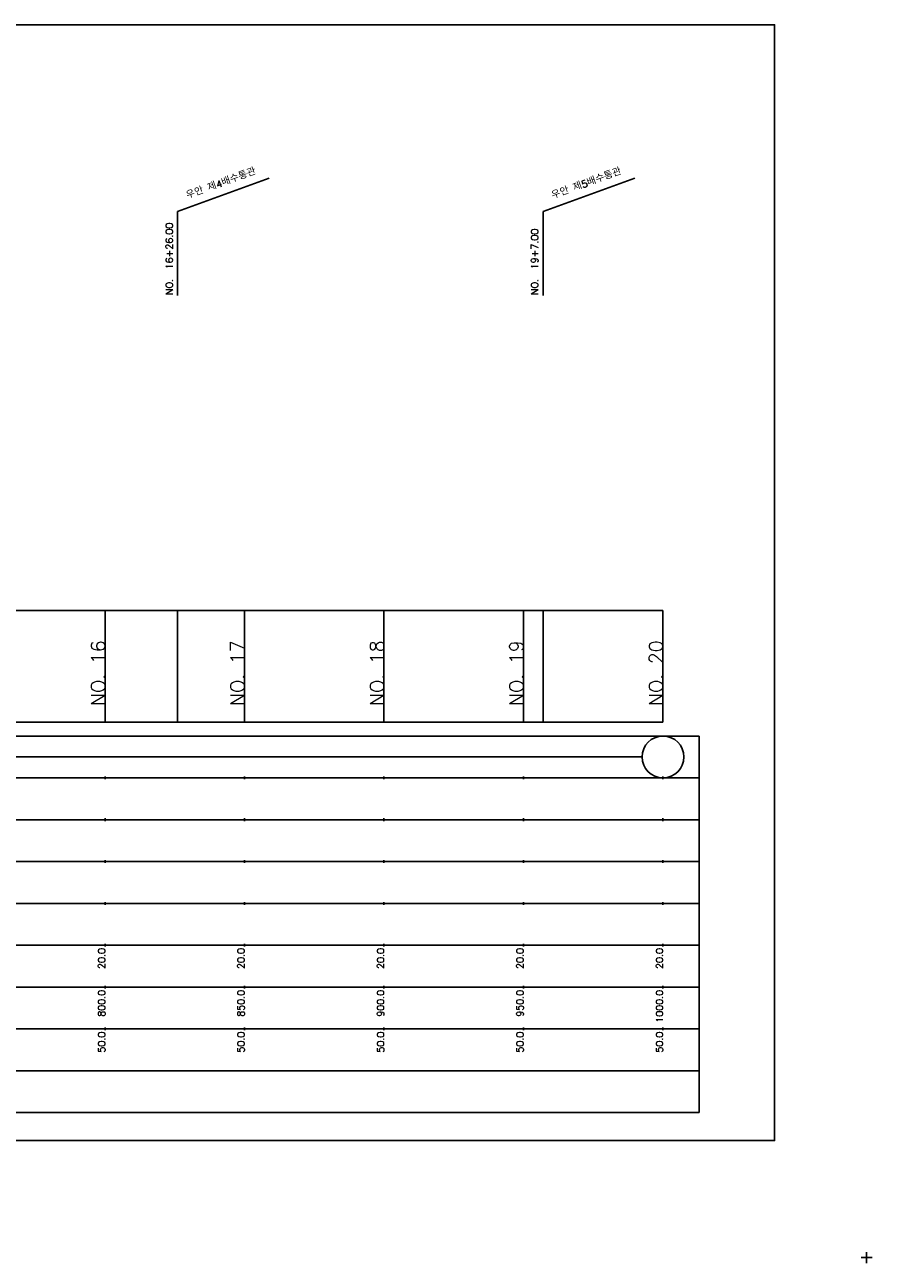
# Model space of a CAD drawing. Extents: x -504 to 685, y -2 to 1891.
# Tile 5 of 9: x 381 to 685, y 481 to 925. Entities that reach past the tile are written whole.
import ezdxf
from ezdxf.enums import TextEntityAlignment as Align

# ---------------------------------------------------------------- set-up
doc = ezdxf.new("R2010")
doc.units = 0
doc.header["$LTSCALE"] = 5
for name, color, linetype in [('BOX', 5, 'CONTINUOUS'), ('DT1', 3, 'CONTINUOUS'), ('LT1', 4, 'CONTINUOUS'), ('ST1', 7, 'CONTINUOUS')]:
    doc.layers.add(name, color=color, linetype=linetype)
doc.styles.add('GHS', font='ROMANS.shx', dxfattribs={"bigfont": 'GHS.shx'})

msp = doc.modelspace()

# ---------------------------------------------------------------- linework, layer by layer
at = {"layer": 'BOX'}
msp.add_lwpolyline([(50, 525), (650, 525), (650, 925), (50, 925), (50, 525)], dxfattribs=at)
at = {"layer": 'DT1'}
for p, q in [((410, 704.83), (410, 705.83)), ((460, 704.83), (460, 705.83)), ((510, 704.83), (510, 705.83)), ((560, 704.83), (560, 705.83)), ((610, 704.83), (610, 705.83))]:
    msp.add_line(p, q, dxfattribs=at)
at = {"layer": 'LT1', "linetype": 'CONTINUOUS'}
for p, q in [((436, 858), (468.89, 869.97)), ((567, 858), (599.89, 869.97)), ((436, 828), (436, 858)), ((567, 828), (567, 858))]:
    msp.add_line(p, q, dxfattribs=at)
at = {"layer": 'LT1'}
for p, q in [((410, 675), (410, 715)), ((436, 675), (436, 715)), ((460, 675), (460, 715)), ((510, 675), (510, 715)), ((560, 675), (560, 715)), ((567, 675), (567, 715)), ((610, 675), (610, 715)), ((110, 675), (610, 675)), ((410, 654.5), (410, 655.5)), ((460, 654.5), (460, 655.5)), ((510, 654.5), (510, 655.5)), ((560, 654.5), (560, 655.5)), ((610, 654.5), (610, 655.5)), ((410, 639.5), (410, 640.5)), ((460, 639.5), (460, 640.5)), ((510, 639.5), (510, 640.5)), ((560, 639.5), (560, 640.5)), ((610, 639.5), (610, 640.5)), ((410, 624.5), (410, 625.5)), ((460, 624.5), (460, 625.5)), ((510, 624.5), (510, 625.5)), ((560, 624.5), (560, 625.5)), ((610, 624.5), (610, 625.5)), ((410, 609.5), (410, 610.5)), ((460, 609.5), (460, 610.5)), ((510, 609.5), (510, 610.5)), ((560, 609.5), (560, 610.5)), ((610, 609.5), (610, 610.5)), ((410, 594.5), (410, 595.5)), ((460, 594.5), (460, 595.5)), ((510, 594.5), (510, 595.5)), ((560, 594.5), (560, 595.5)), ((610, 594.5), (610, 595.5)), ((410, 579.5), (410, 580.5)), ((460, 579.5), (460, 580.5)), ((510, 579.5), (510, 580.5)), ((560, 579.5), (560, 580.5)), ((610, 579.5), (610, 580.5)), ((410, 564.5), (410, 565.5)), ((460, 564.5), (460, 565.5)), ((510, 564.5), (510, 565.5)), ((560, 564.5), (560, 565.5)), ((610, 564.5), (610, 565.5))]:
    msp.add_line(p, q, dxfattribs=at)
msp.add_lwpolyline([(110, 715), (160, 715), (210, 715), (260, 715), (310, 715), (360, 715), (410, 715), (460, 715), (510, 715), (560, 715), (610, 715)], dxfattribs=at)
at = {"layer": 'ST1'}
for p, q in [((80, 670), (623, 670)), ((623, 535), (623, 670)), ((87.5, 655), (623, 655)), ((80, 640), (623, 640)), ((87.5, 625), (623, 625)), ((80, 610), (623, 610)), ((80, 595), (623, 595)), ((80, 580), (623, 580)), ((80, 565), (623, 565)), ((80, 550), (623, 550)), ((80, 535), (623, 535)), ((683, 481), (683, 485)), ((681, 483), (685, 483))]:
    msp.add_line(p, q, dxfattribs=at)
at = {"layer": 'ST1', "linetype": 'CONTINUOUS'}
msp.add_line((117.5, 662.5), (602.5, 662.5), dxfattribs=at)
msp.add_circle((610, 662.5), 7.5, dxfattribs=at)

# ---------------------------------------------------------------- texts
at = {"layer": 'DT1', "linetype": 'CONTINUOUS', "style": 'GHS'}
for s, p in [('우안 제4배수통관', (452, 866.99)), ('우안 제5배수통관', (583, 866.99))]:
    msp.add_text(s, height=2.5, rotation=20, dxfattribs=at).set_placement(p, align=Align.CENTER)
for s, p in [('NO.  16+26.00', (434.25, 828.12)), ('NO.  19+7.00', (565.25, 828.12))]:
    msp.add_text(s, height=2.5, rotation=90, dxfattribs=at).set_placement(p)
at = {"layer": 'DT1', "style": 'GHS'}
for s, height, p in [('NO. 16', 5, (410, 704.33)), ('NO. 17', 5, (460, 704.33)), ('NO. 18', 5, (510, 704.33)), ('NO. 19', 5, (560, 704.33)), ('NO. 20', 5, (610, 704.33)), (' 20.0', 2.5, (410, 594)), (' 20.0', 2.5, (460, 594)), (' 20.0', 2.5, (510, 594)), (' 20.0', 2.5, (560, 594)), (' 20.0', 2.5, (610, 594)), ('   800.0', 2.5, (410, 579)), ('   850.0', 2.5, (460, 579)), ('   900.0', 2.5, (510, 579)), ('   950.0', 2.5, (560, 579)), ('  1000.0', 2.5, (610, 579)), ('  50.0', 2.5, (410, 564)), ('  50.0', 2.5, (460, 564)), ('  50.0', 2.5, (510, 564)), ('  50.0', 2.5, (560, 564)), ('  50.0', 2.5, (610, 564))]:
    msp.add_text(s, height=height, rotation=90, dxfattribs=at).set_placement(p, align=Align.RIGHT)

doc.saveas('drawing.dxf')
